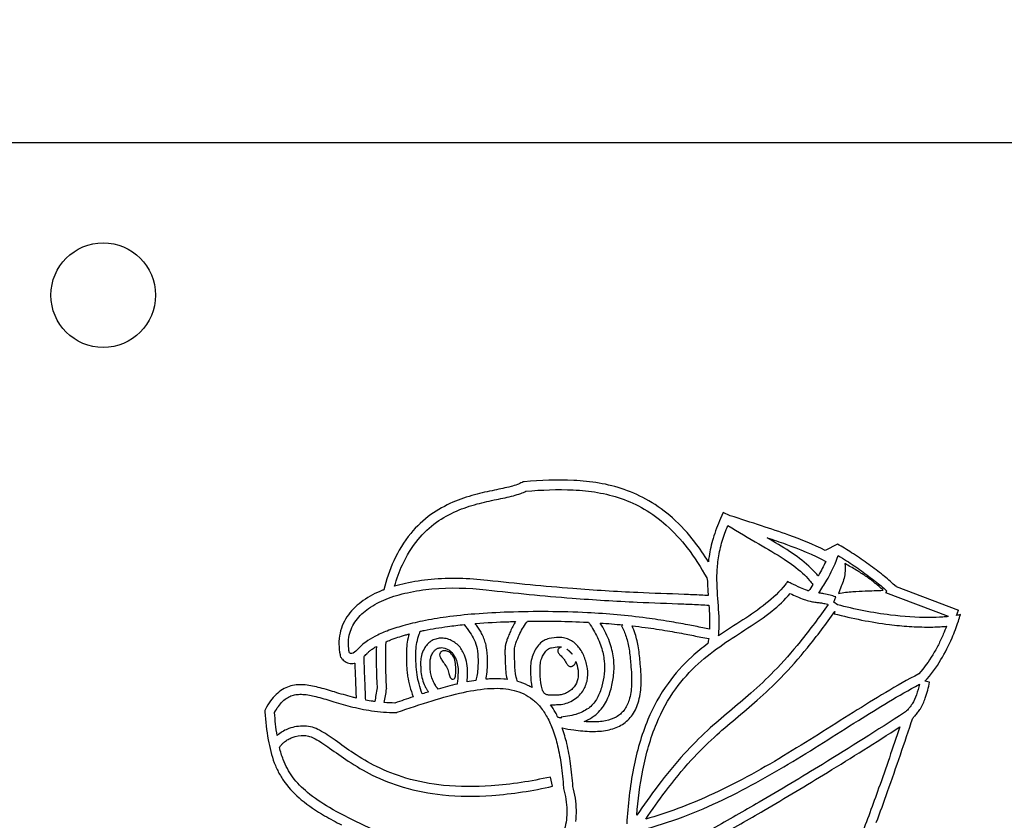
# Model space of a CAD drawing. Header units: millimetres. Extents: x -694 to 338, y 16 to 743.
# Tile 15 of 20: x 49.48 to 59.83, y 258.5 to 266.91. Entities that reach past the tile are written whole.
import ezdxf

# ---------------------------------------------------------------- set-up
doc = ezdxf.new("R2010")
doc.units = ezdxf.units.MM
doc.header["$LTSCALE"] = 19.36
doc.layers.get('0').update_dxf_attribs({"linetype": 'CONTINUOUS'})
doc.styles.get("Standard").update_dxf_attribs({"font": 'txt', "width": 0.8})
doc.dimstyles.new('DIMSTYLE_1', dxfattribs={"dimtxt": 3.5, "dimasz": 5, "dimexe": 0.18, "dimexo": 0.0625, "dimgap": 0.09, "dimtad": 1, "dimdec": 3, "dimlfac": 5, "dimdsep": 46, "dimtxsty": 'Standard', "dimblk": '_FILLED', "dimblk1": '_FILLED', "dimblk2": '_FILLED', "dimcen": 0.09, "dimclrt": 5, "dimadec": 0, "dimazin": 0, "dimtp": 0.8, "dimtm": 0.8, "dimtfac": 1, "dimtdec": 3, "dimtofl": 0, "dimtmove": 0, "dimatfit": 3, "dimldrblk": '_FILLED', "dimfxl": 0, "dimtolj": 1, "dimarcsym": 0})
doc.dimstyles.new('DIMSTYLE_2', dxfattribs={"dimtxt": 3.5, "dimasz": 5, "dimexe": 0.18, "dimexo": 0.0625, "dimgap": 0.09, "dimtad": 1, "dimdec": 3, "dimlfac": 5, "dimdsep": 46, "dimtxsty": 'Standard', "dimblk": '_FILLED', "dimblk1": '_FILLED', "dimblk2": '_FILLED', "dimcen": 0.09, "dimclrt": 5, "dimadec": 0, "dimazin": 0, "dimtp": 0.5, "dimtm": 0.5, "dimtfac": 1, "dimtdec": 3, "dimtofl": 0, "dimtmove": 0, "dimatfit": 3, "dimldrblk": '_FILLED', "dimfxl": 0, "dimtolj": 1, "dimarcsym": 0})
doc.dimstyles.new('DIMSTYLE_3', dxfattribs={"dimtxt": 3.5, "dimasz": 5, "dimexe": 0.18, "dimexo": 0.0625, "dimgap": 0.09, "dimtad": 1, "dimdec": 3, "dimlfac": 5, "dimdsep": 46, "dimtxsty": 'Standard', "dimblk": '_FILLED', "dimblk1": '_FILLED', "dimblk2": '_FILLED', "dimcen": 0.09, "dimclrt": 5, "dimadec": 0, "dimazin": 0, "dimtp": 0.1, "dimtm": 0.1, "dimtfac": 1, "dimtdec": 3, "dimtofl": 0, "dimtmove": 0, "dimatfit": 3, "dimldrblk": '_FILLED', "dimfxl": 0, "dimtolj": 1, "dimarcsym": 0})

# ---------------------------------------------------------------- blocks, each defined once
blk = doc.blocks.new('_FILLED')
at = {"color": 0, "linetype": 'ByBlock'}
blk.add_solid([(0, 0), (-1, 0.15), (-1, -0.15)], dxfattribs=at)
blk = doc.blocks.new('*D')
at = {"color": 2, "linetype": 'CONTINUOUS'}
for p, q in [((44.355, 263.618), (44.355, 275.023)), ((131.355, 263.618), (131.355, 275.023)), ((44.355, 274.023), (87.855, 274.023)), ((131.355, 274.023), (87.855, 274.023)), ((46.355, 265.618), (26.674, 265.618)), ((27.674, 265.618), (27.674, 226.618)), ((27.674, 187.618), (27.674, 226.618)), ((46.355, 187.618), (26.674, 187.618)), ((27.904, 174.537), (27.904, 182.537)), ((27.904, 182.537), (27.904, 174.387)), ((44.355, 174.537), (26.904, 174.537)), ((27.904, 158.523), (27.904, 174.387)), ((44.355, 174.237), (26.904, 174.237)), ((27.904, 174.237), (27.904, 158.523))]:
    blk.add_line(p, q, dxfattribs=at)
at = {"color": 2, "linetype": 'CONTINUOUS', "xscale": 5, "yscale": 5, "zscale": 5}
for p, rotation in [((44.355, 274.023), 180), ((27.674, 265.618), 90), ((27.674, 187.618), 270), ((27.904, 174.537), 270), ((27.904, 174.237), 90)]:
    blk.add_blockref('_FILLED', p, dxfattribs=dict(at, rotation=rotation))
blk.add_blockref('_FILLED', (131.355, 274.023), dxfattribs=at)
at = {"color": 5, "linetype": 'CONTINUOUS', "width": 0.8}
blk.add_text('435', height=3.5, dxfattribs=at).set_placement((80.001, 274.898))
for s, p in [('390', (26.799, 222.506)), ('1.5', (27.029, 158.523))]:
    blk.add_text(s, height=3.5, rotation=90, dxfattribs=at).set_placement(p)

msp = doc.modelspace()

# ---------------------------------------------------------------- linework, layer by layer
at = {"color": 3, "linetype": 'CONTINUOUS'}
for p, q in [((129.35466, 265.61802), (46.35466, 265.61802)), ((56.87258, 261.73184), (56.84458, 261.66993)), ((56.94485, 261.69879), (56.87258, 261.73184)), ((58.07274, 261.40106), (57.94362, 261.33442)), ((58.04888, 261.19389), (58.08057, 261.28069)), ((56.69881, 261.04431), (56.70637, 261.01052)), ((58.68894, 260.95318), (58.65996, 260.98044)), ((58.68894, 260.95318), (59.34468, 260.7063)), ((58.58885, 260.91004), (58.58026, 260.88724)), ((59.2395, 260.63905), (58.58026, 260.88724)), ((58.03474, 260.78893), (58.05482, 260.84477)), ((58.07228, 260.7628), (58.03474, 260.78893)), ((58.04482, 260.69059), (58.03901, 260.66811)), ((59.32379, 260.65082), (59.34468, 260.7063)), ((55.81782, 260.55093), (55.80211, 260.54246)), ((59.0417, 259.94755), (58.99231, 259.95794)), ((58.77736, 259.62907), (58.77758, 259.62879)), ((55.16859, 259.58097), (55.16963, 259.57122)), ((55.0788, 258.85392), (55.05739, 258.9516))]:
    msp.add_line(p, q, dxfattribs=at)
msp.add_circle((50.35466, 264.01802), 0.55, dxfattribs=at)
for points, start_tangent, end_tangent in [([(54.76665, 262.05597), (54.75714, 262.04977), (54.70805, 262.02679), (54.64142, 262.00613), (54.46825, 261.96767), (54.25835, 261.91882), (54.02977, 261.84016), (53.79967, 261.71126), (53.58646, 261.51229), (53.40882, 261.22543), (53.30334, 260.91984)], (-1.2267834, -0.86053666), (-0.48575757, -1.94101307)), ([(56.71557, 261.21524), (56.57388, 261.4217), (56.33949, 261.67493), (56.09049, 261.85566), (55.83132, 261.97422), (55.56667, 262.04177), (55.30079, 262.07013), (54.77949, 262.0569), (54.76665, 262.05597)], (-1.17739496, 1.92190091), (-2.20921856, -0.16093539)), ([(53.41723, 260.95849), (53.49972, 261.18374), (53.66351, 261.44856), (53.85787, 261.62994), (54.06945, 261.74836), (54.28461, 261.82233), (54.48848, 261.86974), (54.66706, 261.90947), (54.74303, 261.93311), (54.79814, 261.95798)], (0.49979422, 1.743202), (1.92275811, 1.06342307)), ([(54.79814, 261.95798), (55.29598, 261.97025), (55.54963, 261.94323), (55.79853, 261.87975), (56.04032, 261.76916), (56.27309, 261.60016), (56.49469, 261.36063), (56.69881, 261.04431)], (2.30840214, 0.16399614), (1.09211871, -2.00589961)), ([(57.94362, 261.33442), (57.56269, 261.49396), (57.27531, 261.59202), (56.94485, 261.69879)], (-0.96401559, 0.48220644), (-1.00464038, 0.32334125)), ([(56.84458, 261.66993), (56.76568, 261.4601), (56.72278, 261.26961), (56.71557, 261.21524)], (-0.19414625, -0.42937259), (-0.05331055, -0.47271608)), ([(56.82299, 260.43562), (56.82704, 260.48695), (56.82789, 260.64084), (56.80877, 260.93908), (56.80693, 261.09214), (56.82163, 261.2545), (56.86152, 261.43156), (56.92082, 261.59486)], (0.12411366, 1.23790077), (0.45411291, 1.06421955)), ([(56.92082, 261.59486), (57.2476, 261.40211), (57.51369, 261.24057), (57.7055, 261.09563), (57.77914, 261.01946), (57.81488, 260.97405)], (0.95859651, -0.57714367), (0.61702969, -0.84710429)), ([(57.87101, 261.06524), (57.85536, 261.0842), (57.77313, 261.1693), (57.56848, 261.32422), (57.33455, 261.46713)], (-0.43518312, 0.5427197), (-0.56686397, 0.33166479)), ([(57.33455, 261.46713), (57.52869, 261.39992), (57.95007, 261.21857)], (0.63508928, -0.21213766), (0.57989272, -0.30885243)), ([(58.65996, 260.98044), (58.53528, 261.08663), (58.38284, 261.20077), (58.22209, 261.31004), (58.07274, 261.40106)], (-0.53844887, 0.50653395), (-0.63395236, 0.35786058)), ([(58.08057, 261.28069), (58.16775, 261.22609), (58.32481, 261.11933), (58.4733, 261.00816), (58.58885, 260.91004)], (0.53847152, -0.32446464), (0.44968804, -0.42058466)), ([(57.95007, 261.21857), (57.87487, 261.07201), (57.87101, 261.06524)], (-0.07367014, -0.15705329), (-0.08549868, -0.14917651)), ([(57.87588, 260.88574), (57.96186, 261.02268), (58.04888, 261.19389)], (0.20220141, 0.29221474), (0.14683614, 0.31836724)), ([(58.15134, 261.19541), (58.15201, 261.09587), (58.13729, 261.02313), (58.1128, 260.95773), (58.08417, 260.88021)], (0.02789241, -0.32503654), (-0.09943365, -0.31070836)), ([(58.5528, 260.91522), (58.4589, 260.99776), (58.36896, 261.06459), (58.27058, 261.12679), (58.15134, 261.19541)], (-0.35765852, 0.3364594), (-0.427618, 0.2413864)), ([(54.39297, 261.01886), (53.80059, 261.02844), (53.53087, 260.98753), (53.41723, 260.95849)], (-0.96555554, 0.11030293), (-0.96665883, -0.28424902)), ([(56.71341, 260.85894), (56.64057, 260.86346), (56.46156, 260.87131), (55.97306, 260.89054), (55.29088, 260.93253), (54.39297, 261.01886)], (-2.41076313, 0.17628808), (-2.30687112, 0.26353195)), ([(56.70637, 261.01052), (56.70889, 260.93419), (56.71341, 260.85894)], (0.00240878, -0.15298315), (0.01036751, -0.15000432)), ([(57.54807, 261.00603), (57.52363, 260.97386), (57.32065, 260.77428), (57.07749, 260.60273), (56.82299, 260.43562)], (-0.52620729, -0.72465831), (-0.78812803, -0.54161847)), ([(57.76935, 260.90843), (57.75642, 260.91281), (57.68405, 260.9414), (57.58491, 260.98762), (57.54807, 261.00603)], (-0.22001402, 0.07205362), (-0.22049664, 0.11141912)), ([(57.81488, 260.97405), (57.76935, 260.90843)], (-0.04399701, -0.06669772), (-0.04704626, -0.06451484)), ([(53.30334, 260.91984), (53.29003, 260.91459), (53.08632, 260.80627), (53.00394, 260.73917), (52.93128, 260.65702), (52.87754, 260.5655), (52.84365, 260.46346), (52.83226, 260.3494), (52.84352, 260.23849), (52.84908, 260.21283)], (-0.79239259, -0.30773191), (0.21411033, -0.89977472)), ([(52.94167, 260.25765), (52.94142, 260.44247), (52.96849, 260.52393), (53.01207, 260.59809), (53.14391, 260.72452), (53.32725, 260.82177), (53.55239, 260.88988), (53.80963, 260.92885), (54.38162, 260.91951)], (-0.34757683, 1.78073052), (1.80261067, -0.20592626)), ([(54.38162, 260.91951), (55.28319, 260.83283), (55.96849, 260.79064), (56.45775, 260.77138), (56.6352, 260.76361), (56.7208, 260.75809)], (2.33019661, -0.2661966), (2.33816599, -0.18498125)), ([(55.96419, 258.54922), (56.02644, 259.02424), (56.1724, 259.51691), (56.37267, 259.87796), (56.60993, 260.14276), (56.86847, 260.34551), (57.13206, 260.51894), (57.38318, 260.69624), (57.57635, 260.88062)], (0.21859092, 2.9755611), (2.04618605, 2.39484477)), ([(57.57635, 260.88062), (57.64433, 260.84963), (57.72348, 260.81839), (57.7851, 260.79993), (57.8344, 260.79033), (57.87662, 260.78497), (57.91479, 260.77986), (57.9676, 260.76792), (57.97541, 260.76567)], (0.37712435, -0.17974647), (0.36515412, -0.10766196)), ([(58.05482, 260.84477), (57.99461, 260.8642), (57.93114, 260.87851), (57.88823, 260.88429), (57.87588, 260.88574)], (-0.16973368, 0.0610416), (-0.16739008, 0.0198502)), ([(58.08417, 260.88021), (58.23502, 260.90113), (58.36434, 260.90801), (58.5528, 260.91522)], (0.4550759, 0.11905301), (0.47008686, 0.01691278)), ([(57.97541, 260.76567), (57.68066, 260.37443), (57.40561, 260.06387), (57.16358, 259.83395), (56.93674, 259.64105), (56.70811, 259.44227), (56.46266, 259.19578), (56.18583, 258.86038), (55.96419, 258.54922)], (-1.72002097, -2.44222377), (-1.68960309, -2.50417954)), ([(56.7208, 260.75809), (56.72796, 260.63706), (56.72798, 260.50781)], (0.01850813, -0.25436549), (-0.0111461, -0.24636597)), ([(59.2395, 260.63905), (59.18119, 260.63386), (59.03849, 260.62837), (58.63174, 260.6542), (58.07228, 260.7628)], (-1.17227589, -0.12569552), (-1.14176618, 0.29333275)), ([(54.61491, 260.68486), (54.26114, 260.66533), (53.9609, 260.63321), (53.70982, 260.59101), (53.50358, 260.54121), (53.3378, 260.4863), (53.20815, 260.42877), (53.1137, 260.3711), (53.05371, 260.31913), (52.94167, 260.25765)], (-1.92370467, -0.06249627), (-0.64919847, 0.6920344)), ([(56.72798, 260.50781), (56.65713, 260.52105), (56.50051, 260.55157), (56.30443, 260.58697), (56.06555, 260.6229), (55.44596, 260.67893), (54.61491, 260.68486)], (-2.09376538, 0.36727242), (-2.12452209, -0.06901969)), ([(56.05826, 258.5098), (56.26559, 258.80006), (56.53657, 259.12842), (56.77579, 259.36866), (57.00106, 259.56448), (57.22974, 259.75896), (57.47728, 259.99414), (57.75821, 260.3113), (58.04482, 260.69059)], (1.65288517, 2.43723503), (1.7206081, 2.4310338)), ([(58.03901, 260.66811), (58.61927, 260.55498), (58.82821, 260.53476), (59.03924, 260.52838), (59.11365, 260.53003), (59.18841, 260.53412), (59.21892, 260.53657)], (1.14158679, -0.29520365), (1.22122345, 0.10801514)), ([(58.99231, 259.95794), (59.16097, 260.18564), (59.27725, 260.41405), (59.34385, 260.58934), (59.3651, 260.65935)], (0.54532024, 0.58580727), (0.20199743, 0.77441931)), ([(59.3651, 260.65935), (59.34462, 260.65472), (59.32379, 260.65082)], (-0.04072792, -0.01097128), (-0.04154318, -0.00733795)), ([(53.68743, 260.4841), (53.72977, 260.49302), (53.97444, 260.53414), (54.14923, 260.5548)], (0.45271625, 0.09872795), (0.46795128, 0.04725477)), ([(54.14923, 260.5548), (54.20859, 260.47234), (54.2543, 260.39436), (54.28368, 260.30418), (54.29409, 260.1851)], (0.2382222, -0.32923147), (0.00016433, -0.40637853)), ([(54.26536, 260.56534), (54.26915, 260.56565), (54.61815, 260.58491)], (0.3514163, 0.02846432), (0.35388755, 0.01149691)), ([(54.39409, 260.18576), (54.38168, 260.32405), (54.36675, 260.38101), (54.34497, 260.43654), (54.31899, 260.48538), (54.2912, 260.5287), (54.26536, 260.56534)], (-0.0003747, 0.38203017), (-0.21080153, 0.29120939)), ([(54.61815, 260.58491), (54.69, 260.58702)], (0.07184713, 0.00233411), (0.07184942, 0.00188467)), ([(54.69, 260.58702), (54.63468, 260.48167)], (-0.06501869, -0.1025433), (-0.04639318, -0.10704578)), ([(54.72639, 260.44182), (54.80448, 260.5762), (54.8153, 260.5896)], (0.06862141, 0.15838515), (0.11093587, 0.13260252)), ([(54.8153, 260.5896), (55.44084, 260.57906), (55.45575, 260.57828)], (0.64135632, 0.00952649), (0.63897938, -0.03383665)), ([(55.45575, 260.57828), (55.47424, 260.55092), (55.51854, 260.47745)], (0.06855209, -0.09701377), (0.05862134, -0.10339012)), ([(55.60552, 260.5268), (55.5798, 260.57078)], (-0.02486627, 0.04385523), (-0.02674773, 0.04415063)), ([(55.5798, 260.57078), (55.81782, 260.55093)], (0.23844494, -0.0162353), (0.23754384, -0.02357285)), ([(55.80211, 260.54246), (55.85083, 260.4268), (55.88239, 260.29441), (55.89944, 260.13441)], (0.19553722, -0.36265138), (0.02269973, -0.43057902)), ([(55.99914, 260.14259), (55.981, 260.31099), (55.94603, 260.45742), (55.91429, 260.54071)], (-0.02177206, 0.40071856), (-0.1715001, 0.38459117)), ([(55.91429, 260.54071), (56.05238, 260.52377), (56.28787, 260.48835), (56.48168, 260.45336), (56.63811, 260.42287), (56.71903, 260.40787)], (0.80531701, -0.09075273), (0.84550244, -0.14504938)), ([(59.21892, 260.53657), (59.18536, 260.45352), (59.13382, 260.34319), (59.07524, 260.23711), (58.92896, 260.0368)], (-0.20920033, -0.55117941), (-0.37783484, -0.41775951)), ([(53.32841, 260.37468), (53.37368, 260.39296), (53.53098, 260.44504), (53.57099, 260.45605)], (0.23131321, 0.09817976), (0.25065361, 0.06660069)), ([(53.57099, 260.45605), (53.54193, 260.28218)], (-0.05144475, -0.16779997), (-0.00510964, -0.17849259)), ([(53.64189, 260.2796), (53.67492, 260.45187), (53.68743, 260.4841)], (0.00612223, 0.20987783), (0.08178705, 0.19333461)), ([(54.63468, 260.48167), (54.61433, 260.43419), (54.59869, 260.39422), (54.59264, 260.3762), (54.58699, 260.35608), (54.57998, 260.31794), (54.57741, 260.27634), (54.5779, 260.2414), (54.57872, 260.21546), (54.57957, 260.18995), (54.58096, 260.14019)], (-0.12358408, -0.2836887), (0.0061093, -0.29581127)), ([(54.68094, 260.1422), (54.67786, 260.24433), (54.67926, 260.30593), (54.68405, 260.33202), (54.69286, 260.36057), (54.70665, 260.39577), (54.72639, 260.44182)], (-0.00635547, 0.30804561), (0.12305522, 0.28247107)), ([(55.51854, 260.47745), (55.58939, 260.31947), (55.62083, 260.17254), (55.62048, 260.03531), (55.59594, 259.9064)], (0.29221298, -0.51468328), (-0.15546573, -0.57106717)), ([(55.69248, 259.88032), (55.71995, 260.02507), (55.72033, 260.18255), (55.68443, 260.35057), (55.60552, 260.5268)], (0.17193473, 0.63204091), (-0.32069842, 0.56488957)), ([(53.33395, 259.88315), (53.3336, 259.88874), (53.32633, 260.04465), (53.32841, 260.37468)], (-0.03072706, 0.49175065), (0.0236056, 0.48989299)), ([(53.91324, 260.41187), (53.86212, 260.40611), (53.83654, 260.39836), (53.81161, 260.38676), (53.7882, 260.37108), (53.76801, 260.35295), (53.73655, 260.31332)], (-0.20361056, 0), (-0.10600656, -0.16392947)), ([(54.11408, 260.30319), (54.07392, 260.34777), (54.02581, 260.38066), (53.97293, 260.40289), (53.91324, 260.41187)], (-0.13768861, 0.20328349), (-0.25230244, 0)), ([(54.93972, 260.35018), (54.89948, 260.29547), (54.87013, 260.23423), (54.85126, 260.15916), (54.84589, 260.08445)], (-0.19353721, -0.2173248), (0, -0.27470818)), ([(55.14639, 260.4193), (55.04152, 260.40739), (54.98904, 260.38741), (54.93972, 260.35018)], (-0.19510482, 0), (-0.17990861, -0.1964619)), ([(55.44511, 260.09254), (55.41101, 260.21495), (55.3519, 260.31822), (55.31218, 260.35901), (55.2632, 260.39179), (55.20595, 260.41251), (55.14639, 260.4193)], (-0.07644625, 0.43489516), (-0.50878281, 0)), ([(56.71039, 260.35489), (56.54255, 260.21665), (56.29158, 259.93647), (56.08019, 259.5556), (55.92833, 259.04361), (55.85826, 258.45954)], (-1.71774916, -1.29064285), (-0.11598682, -2.12521996)), ([(56.71903, 260.40787), (56.71039, 260.35489)], (-0.00726273, -0.05329374), (-0.01004789, -0.05264182)), ([(53.09586, 260.2192), (53.10652, 260.2303), (53.12381, 260.24782), (53.13538, 260.25891), (53.14759, 260.26993), (53.17345, 260.29091), (53.21085, 260.31587), (53.22629, 260.32491)], (0.10857305, 0.11309189), (0.16920838, 0.09602222)), ([(53.22629, 260.32491), (53.22638, 260.04151), (53.23345, 259.88825)], (-0.01472672, -0.43761897), (0.0263031, -0.43510846)), ([(53.54193, 260.28218), (53.54281, 260.1332), (53.54684, 260.07327), (53.55429, 260.01218), (53.57733, 259.90429), (53.61107, 259.79566), (53.61161, 259.79408)], (-0.01073939, -0.47261649), (0.15100745, -0.44559726)), ([(53.70675, 259.8249), (53.70579, 259.82772), (53.67388, 259.93031), (53.65312, 260.02745), (53.64271, 260.1377), (53.64189, 260.2796)], (-0.14852994, 0.4378659), (0.01047012, 0.46227175)), ([(53.73655, 260.31332), (53.70411, 260.24585), (53.69212, 260.1803), (53.69129, 260.12317), (53.69262, 260.0792)], (-0.15235388, -0.22221362), (0, -0.18605901)), ([(53.79262, 260.0792), (53.79124, 260.12637), (53.79183, 260.17263), (53.79967, 260.2164), (53.81931, 260.25718), (53.81978, 260.25785)], (0, 0.24127301), (0.09004427, 0.12868983)), ([(53.81978, 260.25785), (53.82023, 260.25857), (53.83941, 260.28293), (53.84992, 260.29239), (53.86062, 260.29959), (53.87192, 260.30483), (53.8848, 260.30872), (53.91324, 260.31187)], (0.06827536, 0.10737689), (0.1184126, 0)), ([(53.89862, 260.2625), (53.89101, 260.23636), (53.89954, 260.20699), (53.92142, 260.17069), (53.95389, 260.12375)], (-0.08516135, -0.1322166), (0.08920748, -0.12952108)), ([(54.03984, 260.21082), (54.00733, 260.25257), (53.98685, 260.26614), (53.96543, 260.27488), (53.9445, 260.27885), (53.92544, 260.27808), (53.89862, 260.2625)], (-0.07275259, 0.15587056), (-0.09504114, -0.14337264)), ([(53.91324, 260.31187), (53.94456, 260.307), (53.97796, 260.29285), (54.00887, 260.27181), (54.03144, 260.24687), (54.03174, 260.24644)], (0.12039026, 0), (0.0703623, -0.10561966)), ([(54.03174, 260.24644), (54.03207, 260.24597), (54.05271, 260.2111), (54.08434, 260.07327)], (0.1021255, -0.14396484), (0, -0.18353518)), ([(54.18434, 260.07327), (54.14238, 260.25538), (54.11408, 260.30319)], (0, 0.24144913), (-0.14287174, 0.2031019)), ([(54.94589, 260.08445), (54.95013, 260.14421), (54.96405, 260.19988), (54.98518, 260.24395), (55.01386, 260.28306)], (0, 0.22599269), (0.13904303, 0.15711507)), ([(55.01386, 260.28306), (55.03536, 260.29878), (55.06718, 260.31074), (55.14639, 260.3193)], (0.06580392, 0.07040999), (0.16652276, 0)), ([(55.15502, 260.31162), (55.13294, 260.28724), (55.13217, 260.27495), (55.13691, 260.26216), (55.14612, 260.24857), (55.15882, 260.23387), (55.19057, 260.19987)], (-0.11797497, -0.07759663), (0.09454875, -0.10488024)), ([(55.14639, 260.3193), (55.17032, 260.31754)], (0.02377009, 0), (0.02385524, -0.0034924)), ([(55.17032, 260.31754), (55.15502, 260.31162)], (-0.01632872, -0.00260927), (-0.01364161, -0.00909441)), ([(55.23002, 260.29569), (55.2476, 260.28266), (55.27418, 260.25529), (55.28364, 260.24278)], (0.06025863, -0.0385043), (0.04575667, -0.06486652)), ([(55.27179, 260.25635), (55.25367, 260.2753), (55.23637, 260.29073), (55.23002, 260.29569)], (-0.03826556, 0.04285975), (-0.04603058, 0.03451151)), ([(55.28364, 260.24278), (55.27179, 260.25635)], (-0.01161573, 0.01378352), (-0.01201452, 0.01339688)), ([(52.84908, 260.21283), (52.86874, 260.18923), (52.90745, 260.15955), (52.93479, 260.14919), (52.96487, 260.14546), (52.99306, 260.14867), (52.99843, 260.15002)], (0.06713715, -0.08403733), (0.17014769, 0.04672047)), ([(52.99843, 260.15002), (53.00662, 259.9325), (53.0128, 259.78187)], (0.01391313, -0.36748517), (0.01705652, -0.36928408)), ([(53.11395, 259.76006), (53.10655, 259.93631), (53.09586, 260.2192)], (-0.02237702, 0.45698074), (-0.01773407, 0.46001786)), ([(53.95389, 260.12375), (53.98098, 260.06697), (53.98911, 260.04074), (53.99589, 260.01766), (54.00303, 259.99901), (54.01222, 259.98607), (54.02515, 259.98012), (54.04352, 259.98245)], (0.10082218, -0.15273808), (0.17439853, 0.05549044)), ([(54.04352, 259.98245), (54.05093, 259.99153), (54.05654, 260.01144), (54.06012, 260.03954), (54.06145, 260.07321), (54.05648, 260.1467), (54.03984, 260.21082)], (0.22200698, 0.0750126), (-0.09436281, 0.21449864)), ([(54.29409, 260.1851), (54.28552, 260.02808), (54.27261, 259.96778)], (0.00277504, -0.21879483), (-0.05758277, -0.21164628)), ([(54.37833, 259.97994), (54.3843, 260.01247), (54.39303, 260.1018), (54.39409, 260.18576)], (0.04463565, 0.21349816), (-0.0023977, 0.1925591)), ([(54.58096, 260.14019), (54.5858, 260.06124), (54.59928, 259.98008), (54.59989, 259.97743)], (0.0030902, -0.15756753), (0.03872981, -0.16477965)), ([(54.70967, 259.95609), (54.69673, 260.00252), (54.68094, 260.1422)], (-0.05882451, 0.17971477), (-0.00369014, 0.18864893)), ([(55.18012, 259.46718), (55.30027, 259.44689), (55.48937, 259.43112), (55.6554, 259.44485), (55.79658, 259.49573), (55.85625, 259.53769), (55.90693, 259.59123), (55.97767, 259.73113), (56.00785, 259.91433), (55.99914, 260.14259)], (1.2513347, -0.24186364), (-0.14026343, 1.27542981)), ([(55.19057, 260.19987), (55.21073, 260.17007), (55.22996, 260.1375), (55.24067, 260.12436), (55.25288, 260.11555), (55.26716, 260.11274), (55.28409, 260.1176)], (0.09369009, -0.10129944), (0.12334083, 0.06185831)), ([(55.28409, 260.1176), (55.30371, 260.13103), (55.31602, 260.14552), (55.32165, 260.1611), (55.32216, 260.16746)], (0.05758513, 0.03165458), (0.00071299, 0.06599754)), ([(55.32216, 260.16746), (55.34642, 260.07639)], (0.03221031, -0.08664728), (0.01674234, -0.09423527)), ([(55.89944, 260.13441), (55.90797, 259.91932), (55.88227, 259.76109), (55.82775, 259.65231), (55.79096, 259.61343), (55.74721, 259.5827), (55.63559, 259.54287), (55.49064, 259.53111), (55.40922, 259.53509)], (0.11206428, -1.00620777), (-0.99857492, 0.08214468)), ([(53.69262, 260.0792), (53.70416, 259.99747), (53.72986, 259.92417), (53.7437, 259.89447), (53.75944, 259.86535), (53.76592, 259.85457), (53.77185, 259.84534)], (0, -0.27432531), (0.14596302, -0.22069496)), ([(53.86045, 259.89323), (53.85597, 259.89942), (53.85086, 259.90734), (53.84584, 259.9157), (53.8331, 259.93928), (53.82162, 259.96391), (53.80087, 260.02292), (53.79262, 260.0792)], (-0.05783053, 0.07142309), (0, 0.17736998)), ([(54.08434, 260.07327), (54.08099, 259.98123), (54.0745, 259.92911)], (0, -0.14897031), (-0.02380408, -0.13593783)), ([(54.17861, 259.95158), (54.18065, 259.97297), (54.18434, 260.07327)], (0.01357927, 0.1245188), (0, 0.11957978)), ([(54.84589, 260.08445), (54.85593, 259.92659), (54.86178, 259.89258)], (0, -0.18818933), (0.03950738, -0.19635618)), ([(54.98672, 259.83721), (54.97689, 259.8547), (54.96853, 259.8775), (54.96062, 259.90839), (54.95488, 259.94105), (54.94589, 260.08445)], (-0.09901637, 0.13754849), (0, 0.27557853)), ([(55.34642, 260.07639), (55.34263, 259.98324), (55.30562, 259.90111)], (0.0263607, -0.17788323), (-0.10248639, -0.13275795)), ([(55.38512, 259.84044), (55.44018, 259.96121), (55.44511, 260.09254)], (0.16536215, 0.21516028), (-0.0392256, 0.25648589)), ([(58.92896, 260.0368), (58.23948, 259.63111), (57.50503, 259.17287), (56.7242, 258.75608), (56.05826, 258.5098)], (-2.95622267, -1.54936465), (-3.08294854, -0.86415562)), ([(53.0128, 259.78187), (52.97451, 259.79141), (52.78474, 259.84567), (52.61428, 259.89448), (52.45694, 259.9209), (52.38314, 259.91922), (52.30856, 259.90364), (52.23852, 259.87125), (52.17368, 259.82097), (52.11431, 259.75226), (52.05964, 259.66418), (52.05273, 259.65104)], (-0.97683299, 0.23480577), (-0.49465118, -0.95562994)), ([(54.0745, 259.92911), (53.87594, 259.8766)], (-0.20086787, -0.04713129), (-0.19658571, -0.05705652)), ([(54.27261, 259.96778), (54.17861, 259.95158)], (-0.09461708, -0.01395476), (-0.09338824, -0.01822783)), ([(54.59989, 259.97743), (54.56635, 259.98087), (54.42642, 259.98298), (54.37833, 259.97994)], (-0.22346202, 0.02724557), (-0.21867309, -0.01757589)), ([(54.86178, 259.89258), (54.81886, 259.91547), (54.70967, 259.95609)], (-0.14338499, 0.08411319), (-0.15817159, 0.04341271)), ([(55.90403, 258.36735), (56.76554, 258.66503), (57.55639, 259.08706), (58.29273, 259.54647), (58.93455, 259.92662)], (3.33542482, 0.76342048), (3.0177574, 1.61188895)), ([(58.93455, 259.92662), (58.90218, 259.81595), (58.85865, 259.72078), (58.83913, 259.69134), (58.81718, 259.66503), (58.77736, 259.62907)], (-0.08455166, -0.35396906), (-0.27427134, -0.22061694)), ([(58.86469, 259.57197), (58.88986, 259.59634), (58.9195, 259.63184), (58.94455, 259.66959), (58.99631, 259.78221), (59.0417, 259.94755)], (0.32491954, 0.29038785), (0.08248069, 0.39215976)), ([(52.15476, 259.62968), (52.19519, 259.69346), (52.2428, 259.74871), (52.2906, 259.78588), (52.33964, 259.80859), (52.39358, 259.81976), (52.45177, 259.82103), (52.58985, 259.79751), (52.7558, 259.74994), (52.94959, 259.69456), (53.17315, 259.64867), (53.42862, 259.62985), (53.43691, 259.62989)], (0.65940345, 1.17980874), (1.48055938, 0.01049919)), ([(53.23345, 259.88825), (53.20893, 259.74634), (53.20863, 259.74465)], (-0.02370535, -0.14380487), (-0.02595408, -0.14337296)), ([(53.30836, 259.73422), (53.33304, 259.87757), (53.33395, 259.88315)], (0.0267997, 0.14874027), (0.02439975, 0.14910575)), ([(53.43691, 259.62989), (53.44463, 259.63251), (53.81194, 259.75305), (54.14234, 259.84195), (54.43097, 259.88308), (54.55802, 259.88121), (54.67277, 259.86242), (54.77544, 259.82538), (54.86692, 259.76833), (54.94831, 259.68849), (55.0199, 259.58244), (55.08107, 259.44701), (55.13078, 259.27971), (55.16806, 259.07846), (55.19213, 258.84138), (55.19246, 258.8364)], (2.45311485, 0.83520542), (0.16947383, -2.55665201)), ([(53.77185, 259.84534), (53.70675, 259.8249)], (-0.0652243, -0.02017201), (-0.06497583, -0.02068405)), ([(53.87594, 259.8766), (53.86045, 259.89323)], (-0.01500928, 0.01683221), (-0.0159663, 0.01636793)), ([(55.13297, 259.81262), (55.07996, 259.81177), (55.05664, 259.81202), (55.03538, 259.81372), (55.01827, 259.81697), (55.0052, 259.82179), (54.99474, 259.82867), (54.98672, 259.83721)], (-0.21476917, 0), (-0.05246114, 0.0728877)), ([(55.30562, 259.90111), (55.2701, 259.86496), (55.22522, 259.83653), (55.17885, 259.81885), (55.13297, 259.81262)], (-0.1151943, -0.15271068), (-0.18515392, 0)), ([(55.13297, 259.71262), (55.20427, 259.72214), (55.26983, 259.74703), (55.33247, 259.7868), (55.38512, 259.84044)], (0.30275514, 0), (0.17906249, 0.23641312)), ([(55.59594, 259.9064), (55.54714, 259.78048), (55.51212, 259.72869), (55.46794, 259.68434), (55.3459, 259.61788), (55.16859, 259.58097)], (-0.15018693, -0.56045912), (-0.57700067, -0.06116176)), ([(55.40922, 259.53509), (55.45713, 259.55771), (55.53148, 259.60712), (55.58951, 259.66537), (55.63445, 259.73171), (55.69248, 259.88032)], (0.41848048, 0.17343083), (0.10757127, 0.40111358)), ([(53.20863, 259.74465), (53.18774, 259.7476), (53.11395, 259.76006)], (-0.09499082, 0.01281106), (-0.09437161, 0.01789144)), ([(53.42026, 259.72985), (53.30836, 259.73422)], (-0.11185341, 0.00036926), (-0.11184646, 0.00828794)), ([(53.61161, 259.79408), (53.42026, 259.72985)], (-0.19203163, -0.06316266), (-0.1907993, -0.06490177)), ([(55.05636, 259.71197), (55.08094, 259.71177), (55.13297, 259.71262)], (0.08420282, -0.00259681), (0.06950904, 0)), ([(55.13422, 259.57864), (55.1074, 259.63086), (55.05636, 259.71197)], (-0.06587599, 0.13823626), (-0.09086687, 0.12689082)), ([(52.05273, 259.65104), (52.05387, 259.63657), (52.08869, 259.34328), (52.15299, 259.10018), (52.20176, 258.99299), (52.26431, 258.8936), (52.43644, 258.71328), (52.68143, 258.54499), (52.85984, 258.44746)], (0.1170378, -1.5000288), (1.34478211, -0.6899513)), ([(52.18267, 259.38727), (52.15476, 259.62968)], (-0.03871635, 0.23887643), (-0.02013871, 0.24517054)), ([(58.77758, 259.62879), (57.91478, 259.08509), (57.25035, 258.68785), (56.76087, 258.40811), (56.4068, 258.20662), (56.14798, 258.04343), (55.94644, 257.8792), (55.85256, 257.78098), (55.7667, 257.67697), (55.57007, 257.39817)], (-3.29199799, -2.12530938), (-2.17141621, -3.2839073)), ([(55.16963, 259.57122), (55.13422, 259.57864)], (-0.0354102, 0.00722063), (-0.03539609, 0.00762073)), ([(58.48127, 258.472), (58.60023, 258.79947), (58.86469, 259.57197)], (0.40706988, 1.09284358), (0.36770853, 1.10431122)), ([(52.46845, 259.48798), (52.30683, 259.46108), (52.25024, 259.43537), (52.1982, 259.4005), (52.18267, 259.38727)], (-0.29916706, 0), (-0.23534702, -0.21248932)), ([(55.05739, 258.9516), (54.43336, 258.85856), (53.93228, 258.86409), (53.53621, 258.94085), (53.22658, 259.06225), (52.9849, 259.20276), (52.79251, 259.33776), (52.70884, 259.39545), (52.6292, 259.4427), (52.55399, 259.47418), (52.46845, 259.48798)], (-2.66669361, -0.58448085), (-3.46074478, 0)), ([(55.29157, 258.85302), (55.26708, 259.09239), (55.22808, 259.30279), (55.18012, 259.46718)], (-0.04246347, 0.61820928), (-0.21310384, 0.59985612)), ([(55.77559, 257.52164), (55.84562, 257.61556), (55.92757, 257.71484), (56.01562, 257.807), (56.2056, 257.9617), (56.45729, 258.1203), (56.80995, 258.32099), (57.30064, 258.60141), (57.96705, 258.99984), (58.7278, 259.4778)], (2.0587651, 2.86994724), (3.01555668, 1.93662395)), ([(58.7278, 259.4778), (58.506, 258.83294), (58.31736, 258.32157)], (-0.39034308, -1.16455318), (-0.44076793, -1.14339501)), ([(52.20745, 259.26293), (52.21148, 259.26976), (52.21779, 259.27849), (52.22758, 259.29048), (52.23804, 259.30185), (52.26083, 259.32254), (52.29873, 259.34791), (52.34096, 259.36709), (52.46845, 259.38798)], (0.07922849, 0.15639674), (0.32057178, 0)), ([(52.46845, 259.38798), (52.52439, 259.37867), (52.58338, 259.35381), (52.654, 259.31183), (52.73457, 259.25626), (52.92956, 259.11947), (53.18218, 258.97265), (53.50783, 258.84496), (53.92206, 258.76462), (54.44034, 258.7588), (55.0788, 258.85392)], (2.04899044, 0), (2.71528538, 0.5951311)), ([(54.04116, 258.0361), (53.48884, 258.26826), (53.05655, 258.46201), (52.73201, 258.63126), (52.50051, 258.79006), (52.34504, 258.95261), (52.28987, 259.04029), (52.24642, 259.13582), (52.20745, 259.26293)], (-2.15399931, 0.89478547), (-0.5323735, 2.1869084)), ([(55.19246, 258.8364), (55.19376, 258.83166), (55.22817, 258.60129), (55.20316, 258.40207), (55.12481, 258.2367), (54.99701, 258.10698), (54.82161, 258.01619), (54.60078, 257.96996), (54.33822, 257.97478), (54.04116, 258.0361)], (0.48362435, -1.75332744), (-1.78109772, 0.51881656)), ([(55.32168, 258.4834), (55.32815, 258.60292), (55.29157, 258.85302)], (0.04823531, 0.37524645), (-0.09479411, 0.35519989))]:
    msp.add_spline(points, degree=3, dxfattribs=dict(at, start_tangent=start_tangent, end_tangent=end_tangent))

# ---------------------------------------------------------------- dimensions: what is measured, and where the dimension line sits
at = {"color": 2, "linetype": 'CONTINUOUS'}
dim = msp.add_linear_dim(base=(131.35466, 274.02286), p1=(44.35466, 263.61802), p2=(131.35466, 263.61802), dimstyle='DIMSTYLE_1', dxfattribs=at)
dim.commit()
dim.dimension.update_dxf_attribs({"geometry": '*D', "text_midpoint": (84.2012, 276.64786), "dimtype": 160})
for base, p1, p2, dimstyle, middle in [((27.67385, 187.61802), (46.35466, 265.61802), (46.35466, 187.61802), 'DIMSTYLE_2', (25.04885, 226.70604)), ((27.90418, 174.23655), (44.35466, 174.53655), (44.35466, 174.23655), 'DIMSTYLE_3', (25.27918, 162.72347))]:
    dim = msp.add_linear_dim(base=base, p1=p1, p2=p2, angle=270, dimstyle=dimstyle, dxfattribs=at)
    dim.commit()
    dim.dimension.update_dxf_attribs({"geometry": '*D', "text_midpoint": middle, "dimtype": 160})

doc.saveas('drawing.dxf')
